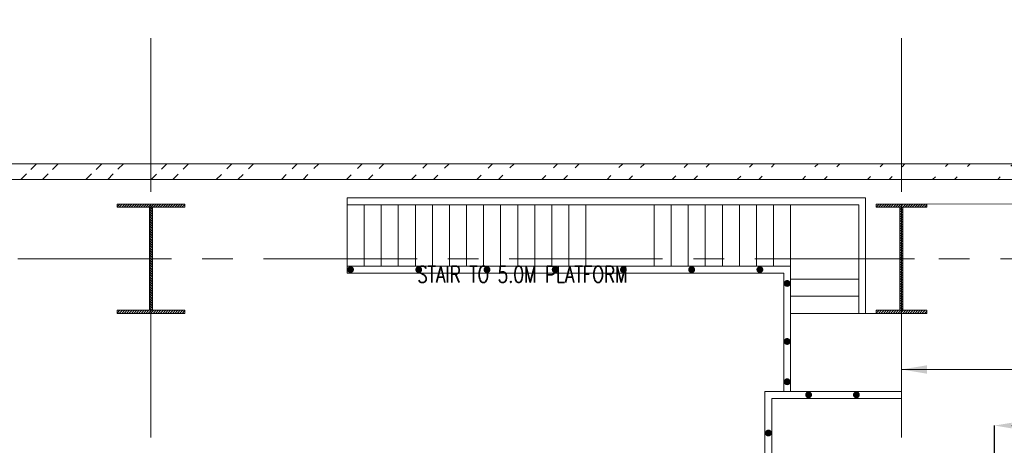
# Model space of a CAD drawing. Header units: inches. Extents: x 0 to 1545919, y 0 to 23143738.
# Tile 88 of 197: x 85866 to 100298, y 179405 to 185637. Entities that reach past the tile are written whole.
import ezdxf

# ---------------------------------------------------------------- set-up
doc = ezdxf.new("R2010")
doc.units = ezdxf.units.IN
doc.header["$LTSCALE"] = 1800
doc.header["$MEASUREMENT"] = 0
doc.linetypes.add('CENTER', pattern=[2, 1.25, -0.25, 0.25, -0.25])
doc.layers.get('0').update_dxf_attribs({"color": 253, "lineweight": 5})
doc.layers.get('Defpoints').update_dxf_attribs({"lineweight": 18})
for name, color, linetype, lineweight in [('CEN', 8, 'CENTER', 18), ('COL', 1, 'Continuous', 18), ('DIM', 4, 'Continuous', 18), ('GRID', 251, 'CENTER', 18), ('STAIR', 2, 'Continuous', 18), ('STEEL', 231, 'Continuous', 18), ('TEXT', 3, 'Continuous', 18), ('WALL', 6, 'Continuous', 18)]:
    doc.layers.add(name, color=color, linetype=linetype, lineweight=lineweight)
doc.styles.add('ROMANS', font='romans.shx')
doc.dimstyles.new('MAIN', dxfattribs={"dimtxt": 350, "dimasz": 250, "dimexe": 20, "dimexo": 20, "dimgap": 100, "dimtad": 1, "dimdec": 0, "dimzin": 0, "dimdsep": 46, "dimtxsty": 'ROMANS', "dimcen": 0.09, "dimclrd": 256, "dimclre": 9, "dimclrt": 256, "dimadec": 0, "dimazin": 0, "dimtfac": 1, "dimtdec": 0, "dimtofl": 0, "dimtmove": 0, "dimatfit": 3, "dimfxl": 0.18, "dimtolj": 1, "dimtzin": 0, "dimarcsym": 0})
doc.dimstyles.new('User300', dxfattribs={"dimscale": 300, "dimtxt": 1.25, "dimasz": 1.5, "dimexe": 0, "dimexo": 0, "dimgap": 0.5, "dimtad": 1, "dimdec": 0, "dimzin": 0, "dimdsep": 46, "dimtxsty": 'ROMANS', "dimcen": 0, "dimclrd": 4, "dimclre": 4, "dimclrt": 4, "dimadec": 0, "dimazin": 0, "dimtfac": 0.09, "dimtdec": 0, "dimtix": 1, "dimtofl": 0, "dimtmove": 0, "dimatfit": 3, "dimfxl": 1, "dimtolj": 1, "dimtzin": 0, "dimarcsym": 0})

# ---------------------------------------------------------------- blocks, each defined once
blk = doc.blocks.new('C-ROW COLUMN')
at = {"layer": 'COL'}
h = blk.add_hatch(dxfattribs=at)
h.set_pattern_fill('ANSI31', color=256, scale=200, style=0)
h.set_pattern_definition([(45, (-1315.907, -6.545), (-17.6776695, 17.6776695), [])])
h.paths.add_polyline_path([(77950, 120865), (76960, 120865), (76960, 120820), (77950, 120820)])
h.paths.add_polyline_path([(77478, 120820), (77433, 120820), (77433, 119310), (77478, 119310)])
h.paths.add_polyline_path([(77950, 119310), (76960, 119310), (76960, 119265), (77950, 119265)])
at = {"layer": 'CEN'}
for p, q in [((77455, 119265), (77455, 120865)), ((77264, 120065), (77647, 120065))]:
    blk.add_line(p, q, dxfattribs=at)
at = {"layer": 'COL'}
for points in [[(76960, 120865), (77950, 120865), (77950, 120820), (76960, 120820)], [(77433, 120820), (77478, 120820), (77478, 119310), (77433, 119310)], [(76960, 119310), (77950, 119310), (77950, 119265), (76960, 119265)]]:
    blk.add_lwpolyline(points, close=True, dxfattribs=at)
blk = doc.blocks.new('STAIR FOR TDBFP PLATFORM R0')
at = {"layer": 'STAIR'}
for p, q in [((86025, 125189), (93625, 125189)), ((86025, 124089), (86025, 125189)), ((93625, 125189), (93625, 123499)), ((86025, 125089), (93525, 125089)), ((93525, 125089), (93525, 123499)), ((86025, 124189), (92525, 124189)), ((92525, 124189), (92525, 122354)), ((86025, 124089), (92425, 124089)), ((92425, 124089), (92425, 122354)), ((92525, 123499), (94150, 123499)), ((94150, 123349), (94150, 122354)), ((92425, 122354), (94150, 122354))]:
    blk.add_line(p, q, dxfattribs=at)
at = {"layer": 'STAIR', "flags": 128}
for points in [[(86275, 124191), (86275, 125089)], [(86525, 124191), (86525, 125089)], [(86775, 124191), (86775, 125089)], [(87025, 124191), (87025, 125089)], [(87275, 124191), (87275, 125089)], [(87525, 124191), (87525, 125089)], [(87775, 124191), (87775, 125089)], [(88025, 124191), (88025, 125089)], [(88275, 124191), (88275, 125089)], [(88525, 124191), (88525, 125089)], [(88775, 124191), (88775, 125089)], [(89025, 124191), (89025, 125089)], [(89275, 124191), (89275, 125089)], [(89525, 124191), (89525, 125089)], [(90525, 124191), (90525, 125089)], [(90775, 124191), (90775, 125089)], [(91025, 124191), (91025, 125089)], [(91275, 124191), (91275, 125089)], [(91525, 124191), (91525, 125089)], [(91775, 124191), (91775, 125089)], [(92025, 124191), (92025, 125089)], [(92275, 124191), (92275, 125089)], [(92525, 124191), (92525, 125089)], [(92525, 123999), (93525, 123999)], [(92525, 123749), (93525, 123749)]]:
    blk.add_lwpolyline(points, dxfattribs=at)
at = {"layer": 'STAIR', "const_width": 50}
for points in [[(86050, 124139, 1), (86100, 124139, 1)], [(87050, 124139, 1), (87100, 124139, 1)], [(88050, 124139, 1), (88100, 124139, 1)], [(89050, 124139, 1), (89100, 124139, 1)], [(90050, 124139, 1), (90100, 124139, 1)], [(91050, 124139, 1), (91100, 124139, 1)], [(92050, 124139, 1), (92100, 124139, 1)], [(92450, 123937, 1), (92500, 123937, 1)], [(92450, 123087, 1), (92500, 123087, 1)], [(92450, 122497, 1), (92500, 122497, 1)]]:
    blk.add_lwpolyline(points, format="xyb", close=True, dxfattribs=at)
blk = doc.blocks.new('*D739')
at = {"layer": 'Defpoints', "color": 0, "transparency": 16777216}
for p in [(112012, 179694), (100156, 178187), (112012, 178187)]:
    blk.add_point(p, dxfattribs=at)
at = {"layer": 'DIM', "color": 9, "lineweight": -2, "transparency": 16777216}
for p, q in [((100156, 178187), (100156, 179694)), ((112012, 178187), (112012, 179694))]:
    blk.add_line(p, q, dxfattribs=at)
at = {"layer": 'DIM', "lineweight": -2, "transparency": 16777216}
blk.add_line((100406, 179694), (111762, 179694), dxfattribs=at)
at = {"layer": 'DIM', "transparency": 16777216}
for points in [[(100406, 179735), (100406, 179652), (100156, 179694)], [(111762, 179735), (111762, 179652), (112012, 179694)]]:
    blk.add_solid(points, dxfattribs=at)
at = {"layer": 'DIM', "transparency": 16777216, "insert": (106084, 179969), "char_height": 350, "attachment_point": 5, "style": 'ROMANS'}
blk.add_mtext('\\A1;11856', dxfattribs=at)
blk = doc.blocks.new('TDBFP PLATFORM')
at = {"layer": 'DIM', "color": 7, "const_width": 10}
for points in [[(101647.2, 99827.6), (112647.2, 99827.6)], [(101647.2, 98227.6), (101647.2, 96982.6)], [(99747.2, 96982.6), (101647.2, 96982.6)], [(99747.2, 96982.6), (99747.2, 86727.6), (101631.2, 86727.6)]]:
    blk.add_lwpolyline(points, dxfattribs=at)
at = {"layer": 'STEEL'}
for p, q in [((99647.2, 97082.6), (99647.2, 94177.6)), ((101647.2, 97082.6), (99647.2, 97082.6)), ((101647.2, 96982.6), (99747.2, 96982.6)), ((99747.2, 96982.6), (99747.2, 94177.6))]:
    blk.add_line(p, q, dxfattribs=at)
at = {"layer": 'STEEL', "const_width": 50}
for points in [[(100261.8, 97034.1, -1), (100311.8, 97034.1, -1)], [(100961.8, 97034.1, -1), (101011.8, 97034.1, -1)], [(99679.5, 96456.7, -1), (99714.9, 96492, -1)]]:
    blk.add_lwpolyline(points, format="xyb", close=True, dxfattribs=at)
at = {"layer": 'DIM'}
blk.add_leader([(101647.2, 97405.3), (105332.6, 97405.3)], dimstyle='User300', override={"dimasz": 1.25, "dimtad": 0}, dxfattribs=at)

msp = doc.modelspace()

# ---------------------------------------------------------------- hatches: boundary and pattern name
h = msp.add_hatch()
h.set_pattern_fill('ANSI32', color=256, scale=1800, style=0)
h.set_pattern_definition([(45, (0, 1000), (-477.297, 477.297), []), (45, (318.2, 1000), (-477.297, 477.297), [])])
edge = h.paths.add_edge_path()
edge.add_line((42163.193, 183527.047), (111540.003, 183527.047))
edge.add_line((42190.003, 183297.047), (111540.003, 183297.047))
at = {"layer": 'COL'}
h = msp.add_hatch(dxfattribs=at)
h.set_pattern_fill('ANSI31', color=256, scale=200, style=0)
h.set_pattern_definition([(45, (20018.656, 62065.353), (-17.6776695, 17.6776695), [])])
h.paths.add_polyline_path([(99160.003, 182937.047), (98420.003, 182937.047), (98420.003, 182892.047), (99160.003, 182892.047)])
h.paths.add_polyline_path([(98812.503, 182892.047), (98767.503, 182892.047), (98767.503, 181382.047), (98812.503, 181382.047)])
h.paths.add_polyline_path([(99160.003, 181382.047), (98420.003, 181382.047), (98420.003, 181337.047), (99160.003, 181337.047)])

# ---------------------------------------------------------------- linework, layer by layer
at = {"layer": 'CEN'}
for p, q in [((98790.003, 181337.047), (98790.003, 182937.047)), ((98598.434, 182137.047), (98981.571, 182137.047))]:
    msp.add_line(p, q, dxfattribs=at)
at = {"layer": 'COL'}
for points in [[(98420.003, 182937.047), (99160.003, 182937.047), (99160.003, 182892.047), (98420.003, 182892.047)], [(98767.503, 182892.047), (98812.503, 182892.047), (98812.503, 181382.047), (98767.503, 181382.047)], [(98420.003, 181382.047), (99160.003, 181382.047), (99160.003, 181337.047), (98420.003, 181337.047)]]:
    msp.add_lwpolyline(points, close=True, dxfattribs=at)
at = {"layer": 'GRID'}
for p, q in [((87790.003, 121918.052), (87790.003, 185637.047)), ((98790.003, 121918.052), (98790.003, 185637.047)), ((160090.003, 182137.047), (24990.003, 182137.047))]:
    msp.add_line(p, q, dxfattribs=at)
at = {"layer": 'WALL'}
for p, q in [((42163.193, 183527.047), (111540.003, 183527.047)), ((42190.003, 183297.047), (111540.003, 183297.047))]:
    msp.add_line(p, q, dxfattribs=at)

# ---------------------------------------------------------------- block references
msp.add_blockref('C-ROW COLUMN', (10334.563, 62071.898))
at = {"layer": 'STAIR'}
msp.add_blockref('STAIR FOR TDBFP PLATFORM R0', (4640.031, 57837.944), dxfattribs=at)
at = {"layer": 'STEEL'}
msp.add_blockref('TDBFP PLATFORM', (-2857.213, 83109.421), dxfattribs=at)

# ---------------------------------------------------------------- texts
at = {"layer": 'TEXT', "style": 'ROMANS', "width": 0.75}
msp.add_text('STAIR TO 5.0M PLATFORM', height=240, dxfattribs=at).set_placement((91690.79, 181787.047))

# ---------------------------------------------------------------- dimensions: what is measured, and where the dimension line sits
at = {"layer": 'DIM'}
dim = msp.add_linear_dim(base=(112012.153, 179693.563), p1=(100156.153, 178187.047), p2=(112012.153, 178187.047), dimstyle='MAIN', override={"dimexe": 0, "dimexo": 0, "dimtmove": 0}, dxfattribs=at)
dim.commit()
dim.dimension.update_dxf_attribs({"geometry": '*D739', "text_midpoint": (106084.153, 179968.563)})

doc.saveas('drawing.dxf')
